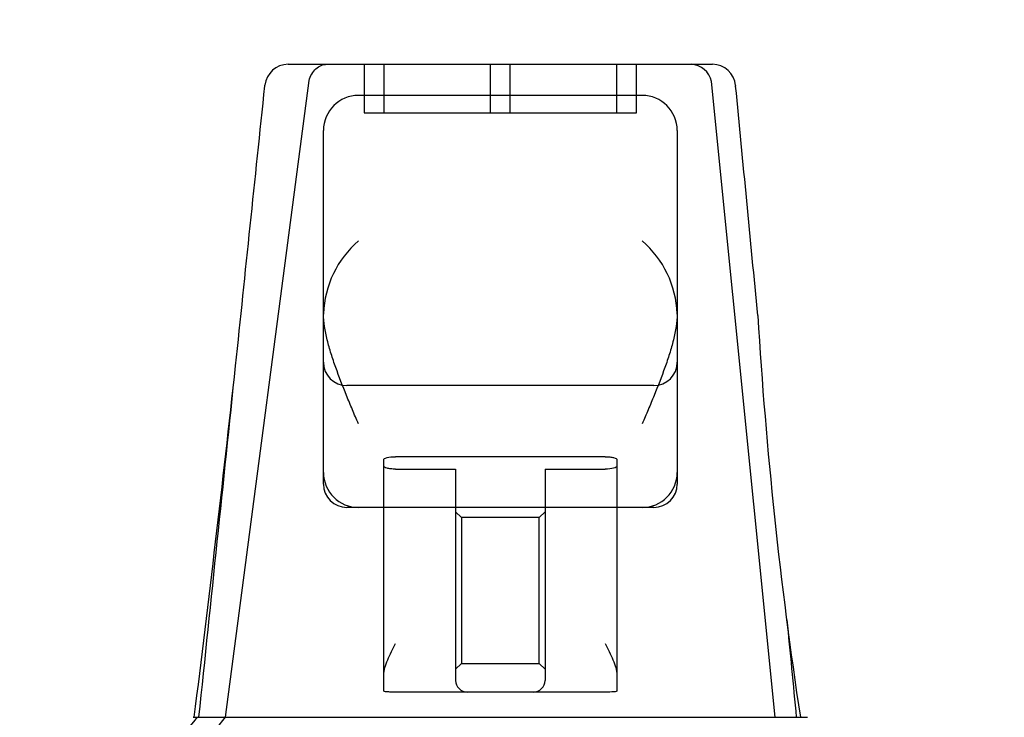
# Model space of a CAD drawing. Header units: inches. Extents: x 1 to 240, y -1 to 159.
# Tile 7 of 103: x 74.47 to 77, y 32.58 to 34.38. Entities that reach past the tile are written whole.
import ezdxf
from ezdxf.enums import TextEntityAlignment as Align
from ezdxf.lldxf.tags import DXFTag

# ---------------------------------------------------------------- set-up
doc = ezdxf.new("R2010")
doc.units = ezdxf.units.IN
doc.header["$MEASUREMENT"] = 0
doc.layers.add('Default', color=7, linetype='Continuous')
doc.layers.add('HAN13060', color=7, linetype='Continuous')
doc.styles.add('SEACAD_Times_New_Roman', font='times.ttf')
tags = doc.linetypes.add('HIDDEN2', pattern=[0.1875, 0.125, -0.0625]).pattern_tags.tags
tags[6:7] = [DXFTag(74, 4), DXFTag(75, 0), DXFTag(340, '0'), DXFTag(46, 0.0), DXFTag(50, 0.0), DXFTag(44, 0.0), DXFTag(45, 0.0)]
tags[4:5] = [DXFTag(74, 4), DXFTag(75, 0), DXFTag(340, '0'), DXFTag(46, 0.0), DXFTag(50, 0.0), DXFTag(44, 0.0), DXFTag(45, 0.0)]
doc.dimstyles.new('HAMMOND_(STH_-_240x160)', dxfattribs={"dimtxt": 1, "dimasz": 1.25, "dimexe": 0.5, "dimexo": 0.5, "dimgap": 0.25, "dimtad": 0, "dimtih": 1, "dimtoh": 1, "dimzin": 0, "dimdsep": 46, "dimtxsty": 'SEACAD_Times_New_Roman', "dimblk1": '_SE_FILLED', "dimblk2": '_SE_FILLED', "dimsah": 1, "dimcen": 0.5, "dimadec": 0, "dimazin": 0, "dimtfac": 0.8, "dimtofl": 0, "dimtmove": 0, "dimatfit": 3, "dimfxl": 1, "dimtolj": 1, "dimtzin": 0, "dimarcsym": 0})

# ---------------------------------------------------------------- blocks, each defined once
blk = doc.blocks.new('SE6')
at = {"layer": 'HAN13060', "color": 7, "linetype": 'Continuous'}
for p, q in [((75.1595, 34.2604), (76.2509, 34.2604)), ((75.0996, 34.2051), (75.0998, 34.2067)), ((76.3106, 34.2063), (76.3108, 34.2043)), ((76.0704, 34.1804), (75.3404, 34.1804)), ((75.2504, 33.6178), (75.2504, 34.0904)), ((76.1604, 34.0904), (76.1604, 33.6178)), ((75.2504, 33.2104), (75.2504, 33.6178)), ((76.1604, 33.6178), (76.1604, 33.2104)), ((75.2504, 33.1804), (75.2504, 33.2104)), ((76.1604, 33.2104), (76.1604, 33.1804)), ((75.3404, 33.1204), (75.3104, 33.1204)), ((76.0704, 33.1204), (75.3404, 33.1204)), ((75.4054, 32.6892), (75.4054, 33.1204)), ((76.0054, 33.1204), (76.0054, 32.6892)), ((76.1004, 33.1204), (76.0704, 33.1204)), ((75.4054, 32.6491), (75.4054, 32.6892)), ((76.0054, 32.6892), (76.0054, 32.6491)), ((75.6204, 32.6454), (75.4354, 32.6454)), ((75.7904, 32.6454), (75.6204, 32.6454)), ((75.9754, 32.6454), (75.7904, 32.6454)), ((74.9155, 32.5804), (75.1261, 32.5804)), ((75.1261, 32.5804), (75.2386, 32.5804)), ((75.2386, 32.5804), (75.4466, 32.5804)), ((75.4466, 32.5804), (75.5146, 32.5804)), ((75.5146, 32.5804), (75.6059, 32.5804)), ((75.6059, 32.5804), (75.6461, 32.5804)), ((75.6461, 32.5804), (75.7646, 32.5804)), ((75.7646, 32.5804), (76.0623, 32.5804)), ((76.0623, 32.5804), (76.1721, 32.5804)), ((76.1721, 32.5804), (76.4953, 32.5804))]:
    blk.add_line(p, q, dxfattribs=at)
at = {"layer": 'HAN13060', "color": 7, "linetype": 'HIDDEN2'}
for p, q in [((75.3554, 34.2604), (75.3554, 34.1354)), ((75.4054, 34.2604), (75.4054, 34.1354)), ((75.6804, 34.1354), (75.6804, 34.2604)), ((75.7304, 34.1354), (75.7304, 34.2604)), ((76.0054, 34.1354), (76.0054, 34.2604)), ((76.0554, 34.1354), (76.0554, 34.2604)), ((74.9981, 32.5804), (75.2135, 34.2184)), ((76.4127, 32.5804), (76.2485, 34.2158)), ((75.3554, 34.1354), (76.0554, 34.1354)), ((76.1004, 33.4338), (75.3104, 33.4338)), ((75.4054, 33.1204), (75.4054, 33.2434)), ((75.9754, 33.2508), (75.4354, 33.2508)), ((76.0054, 33.2434), (76.0054, 33.1204)), ((75.4354, 33.219), (75.5904, 33.219)), ((75.5904, 33.219), (75.5904, 32.6754)), ((75.8204, 33.219), (75.9754, 33.219)), ((75.8204, 33.219), (75.8204, 32.6754)), ((75.6054, 33.0943), (75.5904, 33.1093)), ((75.8204, 33.1093), (75.8054, 33.0943)), ((75.6054, 33.0943), (75.6054, 32.7193)), ((75.8054, 33.0943), (75.6054, 33.0943)), ((75.8054, 32.7193), (75.8054, 33.0943)), ((75.5904, 32.7043), (75.6054, 32.7193)), ((75.6054, 32.7193), (75.8054, 32.7193)), ((75.8054, 32.7193), (75.8204, 32.7043)), ((74.7145, 32.2254), (74.9981, 32.5804))]:
    blk.add_line(p, q, dxfattribs=at)
at = {"layer": 'HAN13060', "color": 7, "linetype": 'Continuous'}
for centre, radius, start, end in [((75.1595, 34.2004), 0.06, 89.9925, 174.0071), ((76.2509, 34.2004), 0.06, 5.5758, 90.0089), ((75.3404, 34.0904), 0.09, 90, 180), ((76.0704, 34.0904), 0.09, 0, 90), ((75.5095, 33.6095), 0.2593, 130.7149, 177.9019), ((75.9012, 33.6095), 0.2593, 2.0981, 49.2851), ((75.2915, 33.6178), 0.0411, 178.3464, 179.9974), ((76.1193, 33.6178), 0.0411, 0.0026, 1.6536), ((87.789, 34.3007), 11.4419, 183.44024, 188.64726), ((16.0415, 39.9733), 59.3388, 352.843061, 353.722009), ((75.3404, 33.2104), 0.09, 180, 270), ((76.0704, 33.2104), 0.09, 270, 0), ((75.3104, 33.1804), 0.06, 180, 270), ((76.1004, 33.1804), 0.06, 270, 0), ((71.1643, 35.5594), 4.7986, 315.9905, 321.6256)]:
    blk.add_arc(centre, radius, start, end, dxfattribs=at)
at = {"layer": 'HAN13060', "color": 7, "linetype": 'HIDDEN2'}
for centre, radius, start, end in [((76.1942, 34.2051), 0.0554, 11.1707, 87.869), ((75.3104, 33.4938), 0.06, 180, 270), ((76.1004, 33.4938), 0.06, 270, 0), ((75.6204, 32.6754), 0.03, 180, 270), ((75.7904, 32.6754), 0.03, 270, 0)]:
    blk.add_arc(centre, radius, start, end, dxfattribs=at)
for points, knots in [([(75.2135, 34.2184), (75.2166, 34.2305), (75.2228, 34.2413), (75.2391, 34.2563), (75.2492, 34.2604), (75.2594, 34.2604)], [0, 0, 0, 0, 0.5, 0.5, 1, 1, 1, 1]), ([(75.4054, 33.2434), (75.4054, 33.2444), (75.4061, 33.2453), (75.4091, 33.2471), (75.4113, 33.2479), (75.4195, 33.25), (75.4273, 33.2508), (75.4354, 33.2508)], [0, 0, 0, 0, 0.25, 0.25, 0.5, 0.5, 1, 1, 1, 1]), ([(75.9754, 33.2508), (75.9794, 33.2508), (75.9834, 33.2506), (75.9907, 33.2499), (75.994, 33.2493), (76.0022, 33.2472), (76.0054, 33.2453), (76.0054, 33.2434)], [0, 0, 0, 0, 0.25, 0.25, 0.5, 0.5, 1, 1, 1, 1]), ([(75.4354, 33.219), (75.4313, 33.219), (75.4274, 33.2192), (75.4201, 33.22), (75.4167, 33.2206), (75.4085, 33.2228), (75.4054, 33.2248), (75.4054, 33.2268)], [0, 0, 0, 0, 0.25, 0.25, 0.5, 0.5, 1, 1, 1, 1]), ([(76.0054, 33.2268), (76.0054, 33.2258), (76.0046, 33.2248), (76.0017, 33.2229), (75.9995, 33.2221), (75.9913, 33.2199), (75.9834, 33.219), (75.9754, 33.219)], [0, 0, 0, 0, 0.25, 0.25, 0.5, 0.5, 1, 1, 1, 1])]:
    blk.add_open_spline(points, degree=3, knots=knots, dxfattribs=at)
at = {"layer": 'HAN13060', "color": 7, "linetype": 'Continuous'}
for points in [[(75.0244, 33.4845), (75.0495, 33.7247), (75.0745, 33.9649), (75.0996, 34.2051)], [(76.3678, 33.6141), (76.3488, 33.8109), (76.3298, 34.0076), (76.3108, 34.2043)]]:
    blk.add_open_spline(points, degree=3, dxfattribs=at)
for points, knots in [([(75.3404, 33.3354), (75.3352, 33.3475), (75.33, 33.3597), (75.3198, 33.3841), (75.3147, 33.3963), (75.2999, 33.4326), (75.2905, 33.4566), (75.2778, 33.4922), (75.2738, 33.504), (75.2665, 33.5276), (75.2631, 33.5395), (75.2546, 33.5745), (75.2507, 33.597), (75.2504, 33.619)], [0, 0, 0, 0, 0.125, 0.125, 0.25, 0.25, 0.5, 0.5, 0.625, 0.625, 0.75, 0.75, 1, 1, 1, 1]), ([(76.1604, 33.619), (76.1601, 33.597), (76.1562, 33.5745), (76.1476, 33.5395), (76.1443, 33.5276), (76.1369, 33.504), (76.1329, 33.4922), (76.1203, 33.4566), (76.1109, 33.4326), (76.096, 33.3963), (76.0909, 33.3841), (76.0807, 33.3597), (76.0755, 33.3475), (76.0704, 33.3354)], [0, 0, 0, 0, 0.25, 0.25, 0.375, 0.375, 0.5, 0.5, 0.75, 0.75, 0.875, 0.875, 1, 1, 1, 1]), ([(75.4054, 32.6892), (75.4054, 32.6952), (75.4066, 32.7016), (75.4105, 32.7149), (75.413, 32.7216), (75.4215, 32.7422), (75.4285, 32.7564), (75.4354, 32.7704)], [0, 0, 0, 0, 0.25, 0.25, 0.5, 0.5, 1, 1, 1, 1]), ([(75.9754, 32.7704), (75.9823, 32.7564), (75.9893, 32.7422), (75.9978, 32.7216), (76.0003, 32.7149), (76.0041, 32.7016), (76.0054, 32.6952), (76.0054, 32.6892)], [0, 0, 0, 0, 0.5, 0.5, 0.75, 0.75, 1, 1, 1, 1]), ([(75.4354, 32.6454), (75.4314, 32.6454), (75.4275, 32.6454), (75.4202, 32.6455), (75.4168, 32.6456), (75.4113, 32.646), (75.4091, 32.6463), (75.4061, 32.6474), (75.4054, 32.6481), (75.4054, 32.6491)], [0, 0, 0, 0, 0.25, 0.25, 0.5, 0.5, 0.75, 0.75, 1, 1, 1, 1]), ([(76.0054, 32.6491), (76.0054, 32.6481), (76.0046, 32.6474), (76.0017, 32.6463), (75.9995, 32.646), (75.9912, 32.6454), (75.9833, 32.6454), (75.9754, 32.6454)], [0, 0, 0, 0, 0.25, 0.25, 0.5, 0.5, 1, 1, 1, 1])]:
    blk.add_open_spline(points, degree=3, knots=knots, dxfattribs=at)
at = {"layer": 'HAN13060', "color": 7, "linetype": 'HIDDEN2'}
for points in [[(74.9301, 32.5805), (74.9615, 32.8818), (74.993, 33.1831), (75.0244, 33.4845)], [(76.4677, 32.5804), (76.4596, 32.6642), (76.4515, 32.7479), (76.4434, 32.8316)]]:
    blk.add_open_spline(points, degree=3, dxfattribs=at)
blk = doc.blocks.new('DMBLK2879')
at = {"layer": 'Default', "linetype": 'Continuous'}
for points in [[(56.2684, 39.4783), (55.0184, 39.2699), (56.2684, 39.0616)], [(75.8934, 39.4783), (75.8934, 39.0616), (77.1434, 39.2699)]]:
    blk.add_hatch(color=7, dxfattribs=at).paths.add_polyline_path(points)
at = {"layer": 'Default', "color": 7, "linetype": 'Continuous'}
for p, q in [((55.0184, 32.5374), (55.0184, 39.7699)), ((77.1434, 32.1854), (77.1434, 39.7699)), ((55.0184, 39.2699), (63.6337, 39.2699)), ((68.528, 39.2699), (77.1434, 39.2699))]:
    blk.add_line(p, q, dxfattribs=at)
at = {"layer": 'Default', "color": 7, "linetype": 'Continuous', "style": 'SEACAD_Times_New_Roman'}
for s, p in [('22.13', (64.3747, 39.7699)), ('DOOR', (63.9837, 38.2699))]:
    blk.add_text(s, height=1, dxfattribs=at).set_placement(p, align=Align.TOP_LEFT)
blk = doc.blocks.new('_SE_FILLED')
at = {"color": 0}
blk.add_line((0, 0), (-1, 0), dxfattribs=at)
blk.add_solid([(0, 0), (-1, -0.1665), (-1, 0.1665), (0, 0)], dxfattribs=at)
blk = doc.blocks.new('DMBLK2880')
at = {"layer": 'Default', "linetype": 'Continuous'}
for points in [[(75.8934, 39.4783), (75.8934, 39.0616), (77.1434, 39.2699)], [(80.6694, 39.4783), (79.4194, 39.2699), (80.6694, 39.0616)]]:
    blk.add_hatch(color=7, dxfattribs=at).paths.add_polyline_path(points)
at = {"layer": 'Default', "color": 7, "linetype": 'Continuous'}
for p, q in [((77.1434, 32.1854), (77.1434, 39.7699)), ((79.4194, 31.6623), (79.4194, 39.7699)), ((74.6434, 39.2699), (77.1434, 39.2699)), ((79.4194, 39.2699), (80.7183, 39.2699)), ((80.7183, 39.2699), (81.2183, 39.2699))]:
    blk.add_line(p, q, dxfattribs=at)
at = {"layer": 'Default', "color": 7, "linetype": 'Continuous', "style": 'SEACAD_Times_New_Roman'}
blk.add_text('2.28', height=1, dxfattribs=at).set_placement((81.5683, 39.7699), align=Align.TOP_LEFT)

msp = doc.modelspace()

# ---------------------------------------------------------------- block references
at = {"layer": 'Default'}
msp.add_blockref('SE6', (0, 0), dxfattribs=at)

# ---------------------------------------------------------------- dimensions: what is measured, and where the dimension line sits
at = {"layer": 'Default', "color": 7, "linetype": 'Continuous'}
dim = msp.add_linear_dim(base=(77.1433793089, 39.2699213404), p1=(55.0183793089, 32.0374444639), p2=(77.1433793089, 31.6854444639), text='\\A1;<>\\PDOOR', dimstyle='HAMMOND_(STH_-_240x160)', dxfattribs=at)
dim.commit()
dim.dimension.update_dxf_attribs({"geometry": 'DMBLK2879', "text_midpoint": (66.080879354, 39.2699213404), "dimtype": 160})
dim = msp.add_linear_dim(base=(79.4194, 39.2699), p1=(77.1434, 31.6854), p2=(79.4194, 31.1623), text='\\A1;<>', dimstyle='HAMMOND_(STH_-_240x160)', override={"dimtmove": 1}, dxfattribs=at)
dim.commit()
dim.dimension.update_dxf_attribs({"geometry": 'DMBLK2880', "text_midpoint": (81.2183, 39.2699), "dimtype": 160})

doc.saveas('drawing.dxf')
